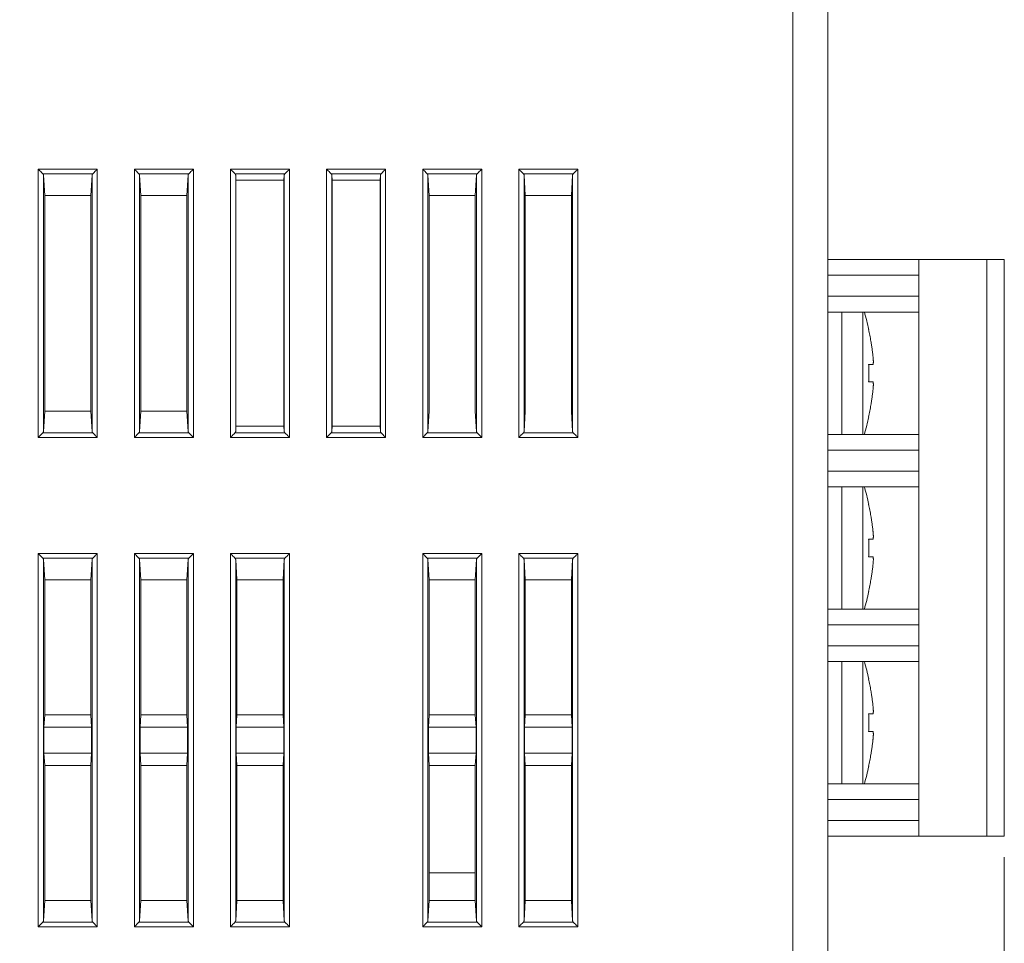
# Model space of a CAD drawing. Header units: millimetres. Extents: x 0 to 420, y 0 to 297.
# Tile 12 of 21: x 210 to 267, y 100 to 153. Entities that reach past the tile are written whole.
import ezdxf

# ---------------------------------------------------------------- set-up
doc = ezdxf.new("R2010")
doc.units = ezdxf.units.MM
doc.layers.get('Defpoints').update_dxf_attribs({"linetype": 'CONTINUOUS', "lineweight": 13})
doc.layers.add('Dimension', color=2, linetype='CONTINUOUS', lineweight=9)
doc.layers.add('Line', color=3, linetype='CONTINUOUS', lineweight=25)
doc.styles.get("Standard").update_dxf_attribs({"font": 'romans.shx'})
doc.dimstyles.new('yutana', dxfattribs={"dimtxt": 3.5, "dimasz": 3, "dimexe": 1, "dimexo": 0.6, "dimgap": 1.5, "dimtad": 1, "dimdec": 1, "dimzin": 0, "dimdsep": 46, "dimtxsty": 'Standard', "dimcen": 0, "dimadec": 0, "dimazin": 0, "dimtp": 0.01, "dimtm": 0.01, "dimtfac": 1, "dimtdec": 1, "dimtmove": 0, "dimatfit": 3, "dimfxl": 1, "dimtolj": 1, "dimtzin": 0, "dimlwd": 0, "dimlwe": 0, "dimarcsym": 0})

# ---------------------------------------------------------------- blocks, each defined once
blk = doc.blocks.new('*D8')
at = {"layer": 'Defpoints', "color": 0, "ltscale": 5}
for p in [(266.512, 106.354), (153.488, 100.854), (266.512, 68.194)]:
    blk.add_point(p, dxfattribs=at)
at = {"layer": 'Dimension', "color": 0, "lineweight": 0, "ltscale": 5}
for p, q in [((266.512, 105.154), (266.512, 66.194)), ((153.488, 99.654), (153.488, 66.194)), ((159.488, 68.194), (260.512, 68.194))]:
    blk.add_line(p, q, dxfattribs=at)
at = {"layer": 'Dimension', "color": 0, "ltscale": 5}
for points in [[(159.488, 69.194), (159.488, 67.194), (153.488, 68.194)], [(260.512, 69.194), (260.512, 67.194), (266.512, 68.194)]]:
    blk.add_solid(points, dxfattribs=at)
at = {"layer": 'Dimension', "color": 0, "ltscale": 5, "insert": (210, 73.694), "char_height": 5, "attachment_point": 5}
blk.add_mtext('\\A1;113.0', dxfattribs=at)

msp = doc.modelspace()

# ---------------------------------------------------------------- linework, layer by layer
at = {"layer": 'Line', "color": 7, "linetype": 'Continuous', "lineweight": 0}
for p, q in [((256.418, 92.591), (256.418, 206.105)), ((254.418, 93.976), (254.418, 204.726)), ((211.229, 144.527), (214.608, 144.527)), ((211.229, 129.181), (211.229, 144.527)), ((211.489, 144.268), (214.348, 144.268)), ((214.608, 144.527), (214.608, 129.181)), ((216.729, 129.181), (216.729, 144.527)), ((216.729, 144.527), (220.108, 144.527)), ((216.989, 144.268), (219.848, 144.268)), ((220.108, 144.527), (220.108, 129.181)), ((222.229, 129.181), (222.229, 144.527)), ((222.229, 144.527), (225.608, 144.527)), ((222.489, 144.268), (225.348, 144.268)), ((225.608, 144.527), (225.608, 129.181)), ((227.729, 129.181), (227.729, 144.527)), ((227.729, 144.527), (231.108, 144.527)), ((227.989, 144.268), (230.848, 144.268)), ((231.108, 144.527), (231.108, 129.181)), ((233.229, 129.181), (233.229, 144.527)), ((233.229, 144.527), (236.608, 144.527)), ((233.489, 144.268), (236.348, 144.268)), ((236.608, 144.527), (236.608, 129.181)), ((238.729, 129.181), (238.729, 144.527)), ((238.729, 144.527), (242.108, 144.527)), ((238.989, 144.268), (241.848, 144.268)), ((242.108, 144.527), (242.108, 129.181)), ((211.529, 144.187), (211.599, 143.026)), ((211.529, 129.521), (211.529, 144.187)), ((214.308, 144.187), (214.238, 143.026)), ((214.308, 144.187), (214.308, 129.521)), ((217.029, 144.187), (217.099, 143.026)), ((217.029, 129.521), (217.029, 144.187)), ((219.808, 144.187), (219.738, 143.026)), ((219.808, 144.187), (219.808, 129.521)), ((222.529, 144.187), (222.546, 143.892)), ((222.529, 129.521), (222.529, 144.187)), ((222.546, 143.892), (222.546, 129.816)), ((222.546, 143.892), (225.29, 143.892)), ((225.308, 144.187), (225.29, 143.892)), ((225.29, 129.816), (225.29, 143.892)), ((225.308, 144.187), (225.308, 129.521)), ((228.029, 144.187), (228.046, 143.892)), ((228.029, 129.521), (228.029, 144.187)), ((228.046, 143.892), (228.046, 129.816)), ((230.79, 143.892), (228.046, 143.892)), ((230.808, 144.187), (230.79, 143.892)), ((230.79, 129.816), (230.79, 143.892)), ((230.808, 144.187), (230.808, 129.521)), ((233.529, 144.187), (233.599, 143.026)), ((233.529, 129.521), (233.529, 144.187)), ((236.308, 144.187), (236.238, 143.026)), ((236.308, 144.187), (236.308, 129.521)), ((239.029, 144.187), (239.099, 143.026)), ((239.029, 129.521), (239.029, 144.187)), ((241.808, 144.187), (241.738, 143.026)), ((241.808, 144.187), (241.808, 129.521)), ((214.238, 143.026), (211.599, 143.026)), ((211.599, 143.026), (211.599, 130.682)), ((214.238, 130.682), (214.238, 143.026)), ((219.738, 143.026), (217.099, 143.026)), ((217.099, 143.026), (217.099, 130.682)), ((219.738, 130.682), (219.738, 143.026)), ((233.599, 143.026), (233.599, 130.682)), ((236.238, 143.026), (233.599, 143.026)), ((236.238, 130.682), (236.238, 143.026)), ((239.099, 143.026), (239.099, 130.682)), ((241.738, 143.026), (239.099, 143.026)), ((241.738, 130.682), (241.738, 143.026)), ((256.418, 139.354), (266.512, 139.354)), ((261.612, 139.354), (261.612, 106.354)), ((265.512, 139.354), (265.512, 106.354)), ((266.512, 139.354), (266.512, 106.354)), ((261.612, 138.454), (256.418, 138.454)), ((261.612, 137.254), (256.418, 137.254)), ((261.612, 136.354), (256.418, 136.354)), ((257.212, 136.354), (257.212, 135.705)), ((258.412, 129.354), (258.412, 136.354)), ((257.212, 130.003), (257.212, 135.705)), ((258.747, 135.354), (258.758, 135.354)), ((258.747, 133.354), (258.994, 133.354)), ((258.994, 132.354), (258.747, 132.354)), ((211.529, 129.521), (211.599, 130.682)), ((211.599, 130.682), (214.238, 130.682)), ((214.308, 129.521), (214.238, 130.682)), ((217.029, 129.521), (217.099, 130.682)), ((217.099, 130.682), (219.738, 130.682)), ((219.808, 129.521), (219.738, 130.682)), ((233.529, 129.521), (233.599, 130.682)), ((236.308, 129.521), (236.238, 130.682)), ((239.029, 129.521), (239.099, 130.682)), ((241.808, 129.521), (241.738, 130.682)), ((258.758, 130.354), (258.747, 130.354)), ((222.529, 129.521), (222.546, 129.816)), ((222.546, 129.816), (225.29, 129.816)), ((225.308, 129.521), (225.29, 129.816)), ((228.029, 129.521), (228.046, 129.816)), ((230.79, 129.816), (228.046, 129.816)), ((230.808, 129.521), (230.79, 129.816)), ((257.212, 130.003), (257.212, 129.354)), ((214.608, 129.181), (211.229, 129.181)), ((214.348, 129.441), (211.489, 129.441)), ((220.108, 129.181), (216.729, 129.181)), ((219.848, 129.441), (216.989, 129.441)), ((225.608, 129.181), (222.229, 129.181)), ((225.348, 129.441), (222.489, 129.441)), ((231.108, 129.181), (227.729, 129.181)), ((230.848, 129.441), (227.989, 129.441)), ((236.608, 129.181), (233.229, 129.181)), ((236.348, 129.441), (233.489, 129.441)), ((242.108, 129.181), (238.729, 129.181)), ((241.848, 129.441), (238.989, 129.441)), ((261.612, 129.354), (256.418, 129.354)), ((261.612, 128.454), (256.418, 128.454)), ((261.612, 127.254), (256.418, 127.254)), ((261.612, 126.354), (256.418, 126.354)), ((257.212, 126.354), (257.212, 125.705)), ((258.412, 119.354), (258.412, 126.354)), ((257.212, 120.003), (257.212, 125.705)), ((258.747, 125.354), (258.758, 125.354)), ((258.747, 123.354), (258.994, 123.354)), ((211.229, 122.527), (214.608, 122.527)), ((211.229, 101.181), (211.229, 122.527)), ((211.489, 122.268), (214.348, 122.268)), ((214.608, 122.527), (214.608, 101.181)), ((216.729, 122.527), (220.108, 122.527)), ((216.729, 101.181), (216.729, 122.527)), ((216.989, 122.268), (219.848, 122.268)), ((220.108, 122.527), (220.108, 101.181)), ((222.229, 122.527), (225.608, 122.527)), ((222.229, 101.181), (222.229, 122.527)), ((222.489, 122.268), (225.348, 122.268)), ((225.608, 122.527), (225.608, 101.181)), ((233.229, 122.527), (236.608, 122.527)), ((233.229, 101.181), (233.229, 122.527)), ((233.489, 122.268), (236.348, 122.268)), ((236.608, 122.527), (236.608, 101.181)), ((238.729, 101.181), (238.729, 122.527)), ((238.729, 122.527), (242.108, 122.527)), ((238.989, 122.268), (241.848, 122.268)), ((242.108, 122.527), (242.108, 101.181)), ((258.994, 122.354), (258.747, 122.354)), ((211.529, 122.187), (211.599, 121.026)), ((211.529, 101.521), (211.529, 122.187)), ((214.308, 122.187), (214.238, 121.026)), ((214.308, 122.187), (214.308, 101.521)), ((217.029, 122.187), (217.099, 121.026)), ((217.029, 101.521), (217.029, 122.187)), ((219.808, 122.187), (219.738, 121.026)), ((219.808, 122.187), (219.808, 101.521)), ((222.529, 122.187), (222.599, 121.026)), ((222.529, 101.521), (222.529, 122.187)), ((225.308, 122.187), (225.238, 121.026)), ((225.308, 122.187), (225.308, 101.521)), ((233.529, 122.187), (233.599, 121.026)), ((233.529, 101.521), (233.529, 122.187)), ((236.308, 122.187), (236.238, 121.026)), ((236.308, 122.187), (236.308, 101.521)), ((239.029, 101.521), (239.029, 122.187)), ((239.029, 122.187), (239.099, 121.026)), ((241.808, 122.187), (241.738, 121.026)), ((241.808, 122.187), (241.808, 101.521)), ((214.238, 121.026), (211.599, 121.026)), ((211.599, 113.297), (211.599, 121.026)), ((214.238, 113.297), (214.238, 121.026)), ((219.738, 121.026), (217.099, 121.026)), ((217.099, 113.297), (217.099, 121.026)), ((219.738, 113.297), (219.738, 121.026)), ((225.238, 121.026), (222.599, 121.026)), ((222.599, 113.297), (222.599, 121.026)), ((225.238, 113.297), (225.238, 121.026)), ((236.238, 121.026), (233.599, 121.026)), ((233.599, 113.297), (233.599, 121.026)), ((236.238, 113.297), (236.238, 121.026)), ((241.738, 121.026), (239.099, 121.026)), ((239.099, 113.297), (239.099, 121.026)), ((241.738, 113.297), (241.738, 121.026)), ((258.758, 120.354), (258.747, 120.354)), ((257.212, 120.003), (257.212, 119.354)), ((261.612, 119.354), (256.418, 119.354)), ((261.612, 118.454), (256.418, 118.454)), ((261.612, 117.254), (256.418, 117.254)), ((261.612, 116.354), (256.418, 116.354)), ((257.212, 116.354), (257.212, 115.705)), ((258.412, 109.354), (258.412, 116.354)), ((257.212, 110.003), (257.212, 115.705)), ((258.747, 115.354), (258.758, 115.354)), ((211.557, 112.604), (211.599, 113.297)), ((211.599, 113.297), (214.238, 113.297)), ((214.28, 112.604), (214.238, 113.297)), ((217.057, 112.604), (217.099, 113.297)), ((217.099, 113.297), (219.738, 113.297)), ((219.78, 112.604), (219.738, 113.297)), ((222.557, 112.604), (222.599, 113.297)), ((222.599, 113.297), (225.238, 113.297)), ((225.28, 112.604), (225.238, 113.297)), ((233.557, 112.604), (233.599, 113.297)), ((233.599, 113.297), (236.238, 113.297)), ((236.28, 112.604), (236.238, 113.297)), ((239.057, 112.604), (239.099, 113.297)), ((239.099, 113.297), (241.738, 113.297)), ((241.78, 112.604), (241.738, 113.297)), ((258.747, 113.354), (258.994, 113.354)), ((214.28, 112.604), (211.557, 112.604)), ((211.557, 111.104), (211.557, 112.604)), ((214.28, 111.104), (214.28, 112.604)), ((219.78, 112.604), (217.057, 112.604)), ((217.057, 111.104), (217.057, 112.604)), ((219.78, 111.104), (219.78, 112.604)), ((225.28, 112.604), (222.557, 112.604)), ((222.557, 111.104), (222.557, 112.604)), ((225.28, 111.104), (225.28, 112.604)), ((236.28, 112.604), (233.557, 112.604)), ((233.557, 111.104), (233.557, 112.604)), ((236.28, 111.104), (236.28, 112.604)), ((241.78, 112.604), (239.057, 112.604)), ((239.057, 111.104), (239.057, 112.604)), ((241.78, 111.104), (241.78, 112.604)), ((258.994, 112.354), (258.747, 112.354)), ((214.28, 111.104), (211.557, 111.104)), ((211.557, 111.104), (211.599, 110.411)), ((214.28, 111.104), (214.238, 110.411)), ((219.78, 111.104), (217.057, 111.104)), ((217.057, 111.104), (217.099, 110.411)), ((219.78, 111.104), (219.738, 110.411)), ((225.28, 111.104), (222.557, 111.104)), ((222.557, 111.104), (222.599, 110.411)), ((225.28, 111.104), (225.238, 110.411)), ((236.28, 111.104), (233.557, 111.104)), ((233.557, 111.104), (233.599, 110.411)), ((236.28, 111.104), (236.238, 110.411)), ((241.78, 111.104), (239.057, 111.104)), ((239.057, 111.104), (239.099, 110.411)), ((241.78, 111.104), (241.738, 110.411)), ((214.238, 110.411), (211.599, 110.411)), ((211.599, 102.682), (211.599, 110.411)), ((214.238, 102.682), (214.238, 110.411)), ((219.738, 110.411), (217.099, 110.411)), ((217.099, 102.682), (217.099, 110.411)), ((219.738, 102.682), (219.738, 110.411)), ((225.238, 110.411), (222.599, 110.411)), ((222.599, 102.682), (222.599, 110.411)), ((225.238, 102.682), (225.238, 110.411)), ((236.238, 110.411), (233.599, 110.411)), ((233.599, 102.682), (233.599, 110.411)), ((236.238, 102.682), (236.238, 110.411)), ((241.738, 110.411), (239.099, 110.411)), ((239.099, 102.682), (239.099, 110.411)), ((241.738, 102.682), (241.738, 110.411)), ((257.212, 110.003), (257.212, 109.354)), ((258.758, 110.354), (258.747, 110.354)), ((261.612, 109.354), (256.418, 109.354)), ((261.612, 108.454), (256.418, 108.454)), ((261.612, 107.254), (256.418, 107.254)), ((266.512, 106.354), (256.418, 106.354)), ((233.599, 104.254), (236.238, 104.254)), ((211.529, 101.521), (211.599, 102.682)), ((211.599, 102.682), (214.238, 102.682)), ((214.308, 101.521), (214.238, 102.682)), ((217.029, 101.521), (217.099, 102.682)), ((217.099, 102.682), (219.738, 102.682)), ((219.808, 101.521), (219.738, 102.682)), ((222.529, 101.521), (222.599, 102.682)), ((222.599, 102.682), (225.238, 102.682)), ((225.308, 101.521), (225.238, 102.682)), ((233.529, 101.521), (233.599, 102.682)), ((233.599, 102.682), (236.238, 102.682)), ((236.308, 101.521), (236.238, 102.682)), ((239.029, 101.521), (239.099, 102.682)), ((239.099, 102.682), (241.738, 102.682)), ((241.808, 101.521), (241.738, 102.682)), ((214.348, 101.441), (211.489, 101.441)), ((219.848, 101.441), (216.989, 101.441)), ((225.348, 101.441), (222.489, 101.441)), ((236.348, 101.441), (233.489, 101.441)), ((241.848, 101.441), (238.989, 101.441)), ((214.608, 101.181), (211.229, 101.181)), ((220.108, 101.181), (216.729, 101.181)), ((225.608, 101.181), (222.229, 101.181)), ((236.608, 101.181), (233.229, 101.181)), ((242.108, 101.181), (238.729, 101.181))]:
    msp.add_line(p, q, dxfattribs=at)
for centre, start, end in [((244.106, 132.144), 12.3591, 16.3099), ((244.106, 133.565), 343.6901, 347.6409), ((244.106, 122.144), 12.3591, 16.3099), ((244.106, 123.565), 343.6901, 347.6409), ((244.106, 112.144), 12.3591, 16.3099), ((244.106, 113.565), 343.6901, 347.6409)]:
    msp.add_arc(centre, 15, start, end, dxfattribs=at)
for points, knots in [([(211.489, 144.268), (211.464, 144.292), (211.409, 144.347), (211.322, 144.434), (211.261, 144.496), (211.229, 144.527)], [0, 0, 0, 0, 0.1055032, 0.2325408, 0.3674235, 0.3674235, 0.3674235, 0.3674235]), ([(211.489, 144.268), (211.496, 144.26), (211.51, 144.244), (211.524, 144.216), (211.528, 144.197), (211.529, 144.187)], [0, 0, 0, 0, 0.03248284, 0.06283282, 0.09175065, 0.09175065, 0.09175065, 0.09175065]), ([(214.308, 144.187), (214.309, 144.197), (214.313, 144.216), (214.327, 144.244), (214.341, 144.26), (214.348, 144.268)], [0, 0, 0, 0, 0.02891783, 0.05926781, 0.09175065, 0.09175065, 0.09175065, 0.09175065]), ([(214.348, 144.268), (214.373, 144.292), (214.428, 144.347), (214.515, 144.434), (214.576, 144.496), (214.608, 144.527)], [0, 0, 0, 0, 0.1055032, 0.2325408, 0.3674235, 0.3674235, 0.3674235, 0.3674235]), ([(216.989, 144.268), (216.964, 144.292), (216.909, 144.347), (216.822, 144.434), (216.761, 144.496), (216.729, 144.527)], [0, 0, 0, 0, 0.1055032, 0.2325408, 0.3674235, 0.3674235, 0.3674235, 0.3674235]), ([(216.989, 144.268), (216.996, 144.26), (217.01, 144.244), (217.024, 144.216), (217.028, 144.197), (217.029, 144.187)], [0, 0, 0, 0, 0.03248284, 0.06283282, 0.09175065, 0.09175065, 0.09175065, 0.09175065]), ([(219.808, 144.187), (219.809, 144.197), (219.813, 144.216), (219.827, 144.244), (219.841, 144.26), (219.848, 144.268)], [0, 0, 0, 0, 0.02891783, 0.05926781, 0.09175065, 0.09175065, 0.09175065, 0.09175065]), ([(219.848, 144.268), (219.873, 144.292), (219.928, 144.347), (220.015, 144.434), (220.076, 144.496), (220.108, 144.527)], [0, 0, 0, 0, 0.1055032, 0.2325408, 0.3674235, 0.3674235, 0.3674235, 0.3674235]), ([(222.489, 144.268), (222.464, 144.292), (222.409, 144.347), (222.322, 144.434), (222.261, 144.496), (222.229, 144.527)], [0, 0, 0, 0, 0.1055032, 0.2325408, 0.3674235, 0.3674235, 0.3674235, 0.3674235]), ([(222.489, 144.268), (222.496, 144.26), (222.51, 144.244), (222.524, 144.216), (222.528, 144.197), (222.529, 144.187)], [0, 0, 0, 0, 0.03248284, 0.06283282, 0.09175065, 0.09175065, 0.09175065, 0.09175065]), ([(225.308, 144.187), (225.309, 144.197), (225.313, 144.216), (225.327, 144.244), (225.341, 144.26), (225.348, 144.268)], [0, 0, 0, 0, 0.02891783, 0.05926781, 0.09175065, 0.09175065, 0.09175065, 0.09175065]), ([(225.348, 144.268), (225.373, 144.292), (225.428, 144.347), (225.515, 144.434), (225.576, 144.496), (225.608, 144.527)], [0, 0, 0, 0, 0.1055032, 0.2325408, 0.3674235, 0.3674235, 0.3674235, 0.3674235]), ([(227.989, 144.268), (227.964, 144.292), (227.909, 144.347), (227.822, 144.434), (227.761, 144.496), (227.729, 144.527)], [0, 0, 0, 0, 0.1055032, 0.2325408, 0.3674235, 0.3674235, 0.3674235, 0.3674235]), ([(227.989, 144.268), (227.996, 144.26), (228.01, 144.244), (228.024, 144.216), (228.028, 144.197), (228.029, 144.187)], [0, 0, 0, 0, 0.03248284, 0.06283282, 0.09175065, 0.09175065, 0.09175065, 0.09175065]), ([(230.808, 144.187), (230.809, 144.197), (230.813, 144.216), (230.827, 144.244), (230.841, 144.26), (230.848, 144.268)], [0, 0, 0, 0, 0.02891783, 0.05926781, 0.09175065, 0.09175065, 0.09175065, 0.09175065]), ([(230.848, 144.268), (230.873, 144.292), (230.928, 144.347), (231.015, 144.434), (231.076, 144.496), (231.108, 144.527)], [0, 0, 0, 0, 0.1055032, 0.2325408, 0.3674235, 0.3674235, 0.3674235, 0.3674235]), ([(233.489, 144.268), (233.464, 144.292), (233.409, 144.347), (233.322, 144.434), (233.261, 144.496), (233.229, 144.527)], [0, 0, 0, 0, 0.1055032, 0.2325408, 0.3674235, 0.3674235, 0.3674235, 0.3674235]), ([(233.489, 144.268), (233.496, 144.26), (233.51, 144.244), (233.524, 144.216), (233.528, 144.197), (233.529, 144.187)], [0, 0, 0, 0, 0.03248284, 0.06283282, 0.09175065, 0.09175065, 0.09175065, 0.09175065]), ([(236.308, 144.187), (236.309, 144.197), (236.313, 144.216), (236.327, 144.244), (236.341, 144.26), (236.348, 144.268)], [0, 0, 0, 0, 0.02891783, 0.05926781, 0.09175065, 0.09175065, 0.09175065, 0.09175065]), ([(236.348, 144.268), (236.373, 144.292), (236.428, 144.347), (236.515, 144.434), (236.576, 144.496), (236.608, 144.527)], [0, 0, 0, 0, 0.1055032, 0.2325408, 0.3674235, 0.3674235, 0.3674235, 0.3674235]), ([(238.989, 144.268), (238.964, 144.292), (238.909, 144.347), (238.822, 144.434), (238.761, 144.496), (238.729, 144.527)], [0, 0, 0, 0, 0.1055032, 0.2325408, 0.3674235, 0.3674235, 0.3674235, 0.3674235]), ([(238.989, 144.268), (238.996, 144.26), (239.01, 144.244), (239.024, 144.216), (239.028, 144.197), (239.029, 144.187)], [0, 0, 0, 0, 0.03248284, 0.06283282, 0.09175065, 0.09175065, 0.09175065, 0.09175065]), ([(241.808, 144.187), (241.809, 144.197), (241.813, 144.216), (241.827, 144.244), (241.841, 144.26), (241.848, 144.268)], [0, 0, 0, 0, 0.02891783, 0.05926781, 0.09175065, 0.09175065, 0.09175065, 0.09175065]), ([(241.848, 144.268), (241.873, 144.292), (241.928, 144.347), (242.015, 144.434), (242.076, 144.496), (242.108, 144.527)], [0, 0, 0, 0, 0.1055032, 0.2325408, 0.3674235, 0.3674235, 0.3674235, 0.3674235]), ([(258.981, 133.969), (258.976, 134.008), (258.967, 134.086), (258.951, 134.202), (258.935, 134.317), (258.918, 134.434), (258.898, 134.559), (258.875, 134.698), (258.848, 134.854), (258.817, 135.02), (258.794, 135.134), (258.782, 135.191)], [0, 0, 0, 0, 0.118094, 0.23504, 0.350606, 0.466814, 0.590746, 0.72978, 0.88973, 1.06385, 1.238324, 1.238324, 1.238324, 1.238324]), ([(258.999, 133.357), (259.002, 133.359), (259.005, 133.367), (259.009, 133.38), (259.012, 133.399), (259.015, 133.422), (259.017, 133.451), (259.018, 133.483), (259.018, 133.519), (259.017, 133.559), (259.015, 133.605), (259.012, 133.659), (259.007, 133.721), (259.003, 133.765), (259.001, 133.789), (259.001, 133.789)], [0, 0, 0, 0, 0.0095067, 0.0236694, 0.0426056, 0.0663256, 0.0948447, 0.1278391, 0.1636875, 0.2026126, 0.2474356, 0.3017905, 0.3654754, 0.4338955, 0.4350256, 0.4350256, 0.4350256, 0.4350256]), ([(258.752, 132.479), (258.753, 132.521), (258.756, 132.604), (258.758, 132.729), (258.758, 132.854), (258.758, 132.979), (258.756, 133.104), (258.753, 133.188), (258.752, 133.229)], [0, 0, 0, 0, 0.1250265, 0.2500635, 0.3750991, 0.5001342, 0.6251726, 0.7502244, 0.7502244, 0.7502244, 0.7502244]), ([(258.994, 131.854), (258.996, 131.876), (258.999, 131.897), (259.001, 131.919), (259.001, 131.92)], [0, 0, 0, 0, 0.06459728, 0.06565193, 0.06565193, 0.06565193, 0.06565193]), ([(259.001, 131.92), (259.003, 131.941), (259.007, 131.984), (259.011, 132.045), (259.015, 132.099), (259.017, 132.145), (259.018, 132.186), (259.018, 132.222), (259.017, 132.255), (259.015, 132.284), (259.013, 132.309), (259.009, 132.328), (259.005, 132.342), (259.002, 132.349), (258.999, 132.351)], [0, 0, 0, 0, 0.0654823, 0.1282411, 0.1826168, 0.2280797, 0.2676852, 0.304059, 0.3377692, 0.367142, 0.3915286, 0.4108846, 0.4252969, 0.4350226, 0.4350226, 0.4350226, 0.4350226]), ([(258.782, 130.517), (258.782, 130.518), (258.794, 130.577), (258.818, 130.694), (258.849, 130.862), (258.877, 131.018), (258.9, 131.157), (258.919, 131.281), (258.936, 131.397), (258.952, 131.511), (258.967, 131.625), (258.976, 131.701), (258.981, 131.739)], [0, 0, 0, 0, 0.001695, 0.180735, 0.356715, 0.517176, 0.655614, 0.778446, 0.893429, 1.007777, 1.123311, 1.238324, 1.238324, 1.238324, 1.238324]), ([(211.489, 129.441), (211.464, 129.416), (211.409, 129.361), (211.322, 129.275), (211.261, 129.213), (211.229, 129.181)], [0, 0, 0, 0, 0.1055032, 0.2325408, 0.3674235, 0.3674235, 0.3674235, 0.3674235]), ([(211.529, 129.521), (211.528, 129.512), (211.524, 129.492), (211.51, 129.465), (211.496, 129.448), (211.489, 129.441)], [0, 0, 0, 0, 0.02891783, 0.05926781, 0.09175065, 0.09175065, 0.09175065, 0.09175065]), ([(214.348, 129.441), (214.341, 129.448), (214.327, 129.465), (214.313, 129.492), (214.309, 129.512), (214.308, 129.521)], [0, 0, 0, 0, 0.03248284, 0.06283282, 0.09175065, 0.09175065, 0.09175065, 0.09175065]), ([(214.348, 129.441), (214.373, 129.416), (214.428, 129.361), (214.515, 129.275), (214.576, 129.213), (214.608, 129.181)], [0, 0, 0, 0, 0.1055032, 0.2325408, 0.3674235, 0.3674235, 0.3674235, 0.3674235]), ([(216.989, 129.441), (216.964, 129.416), (216.909, 129.361), (216.822, 129.275), (216.761, 129.213), (216.729, 129.181)], [0, 0, 0, 0, 0.1055032, 0.2325408, 0.3674235, 0.3674235, 0.3674235, 0.3674235]), ([(217.029, 129.521), (217.028, 129.512), (217.024, 129.492), (217.01, 129.465), (216.996, 129.448), (216.989, 129.441)], [0, 0, 0, 0, 0.02891783, 0.05926781, 0.09175065, 0.09175065, 0.09175065, 0.09175065]), ([(219.848, 129.441), (219.841, 129.448), (219.827, 129.465), (219.813, 129.492), (219.809, 129.512), (219.808, 129.521)], [0, 0, 0, 0, 0.03248284, 0.06283282, 0.09175065, 0.09175065, 0.09175065, 0.09175065]), ([(219.848, 129.441), (219.873, 129.416), (219.928, 129.361), (220.015, 129.275), (220.076, 129.213), (220.108, 129.181)], [0, 0, 0, 0, 0.1055032, 0.2325408, 0.3674235, 0.3674235, 0.3674235, 0.3674235]), ([(222.489, 129.441), (222.464, 129.416), (222.409, 129.361), (222.322, 129.275), (222.261, 129.213), (222.229, 129.181)], [0, 0, 0, 0, 0.1055032, 0.2325408, 0.3674235, 0.3674235, 0.3674235, 0.3674235]), ([(222.529, 129.521), (222.528, 129.512), (222.524, 129.492), (222.51, 129.465), (222.496, 129.448), (222.489, 129.441)], [0, 0, 0, 0, 0.02891783, 0.05926781, 0.09175065, 0.09175065, 0.09175065, 0.09175065]), ([(225.348, 129.441), (225.341, 129.448), (225.327, 129.465), (225.313, 129.492), (225.309, 129.512), (225.308, 129.521)], [0, 0, 0, 0, 0.03248284, 0.06283282, 0.09175065, 0.09175065, 0.09175065, 0.09175065]), ([(225.348, 129.441), (225.373, 129.416), (225.428, 129.361), (225.515, 129.275), (225.576, 129.213), (225.608, 129.181)], [0, 0, 0, 0, 0.1055032, 0.2325408, 0.3674235, 0.3674235, 0.3674235, 0.3674235]), ([(227.989, 129.441), (227.964, 129.416), (227.909, 129.361), (227.822, 129.275), (227.761, 129.213), (227.729, 129.181)], [0, 0, 0, 0, 0.1055032, 0.2325408, 0.3674235, 0.3674235, 0.3674235, 0.3674235]), ([(228.029, 129.521), (228.028, 129.512), (228.024, 129.492), (228.01, 129.465), (227.996, 129.448), (227.989, 129.441)], [0, 0, 0, 0, 0.02891783, 0.05926781, 0.09175065, 0.09175065, 0.09175065, 0.09175065]), ([(230.848, 129.441), (230.841, 129.448), (230.827, 129.465), (230.813, 129.492), (230.809, 129.512), (230.808, 129.521)], [0, 0, 0, 0, 0.03248284, 0.06283282, 0.09175065, 0.09175065, 0.09175065, 0.09175065]), ([(230.848, 129.441), (230.873, 129.416), (230.928, 129.361), (231.015, 129.275), (231.076, 129.213), (231.108, 129.181)], [0, 0, 0, 0, 0.1055032, 0.2325408, 0.3674235, 0.3674235, 0.3674235, 0.3674235]), ([(233.489, 129.441), (233.464, 129.416), (233.409, 129.361), (233.322, 129.275), (233.261, 129.213), (233.229, 129.181)], [0, 0, 0, 0, 0.1055032, 0.2325408, 0.3674235, 0.3674235, 0.3674235, 0.3674235]), ([(233.529, 129.521), (233.528, 129.512), (233.524, 129.492), (233.51, 129.465), (233.496, 129.448), (233.489, 129.441)], [0, 0, 0, 0, 0.02891783, 0.05926781, 0.09175065, 0.09175065, 0.09175065, 0.09175065]), ([(236.348, 129.441), (236.341, 129.448), (236.327, 129.465), (236.313, 129.492), (236.309, 129.512), (236.308, 129.521)], [0, 0, 0, 0, 0.03248284, 0.06283282, 0.09175065, 0.09175065, 0.09175065, 0.09175065]), ([(236.348, 129.441), (236.373, 129.416), (236.428, 129.361), (236.515, 129.275), (236.576, 129.213), (236.608, 129.181)], [0, 0, 0, 0, 0.1055032, 0.2325408, 0.3674235, 0.3674235, 0.3674235, 0.3674235]), ([(238.989, 129.441), (238.964, 129.416), (238.909, 129.361), (238.822, 129.275), (238.761, 129.213), (238.729, 129.181)], [0, 0, 0, 0, 0.1055032, 0.2325408, 0.3674235, 0.3674235, 0.3674235, 0.3674235]), ([(239.029, 129.521), (239.028, 129.512), (239.024, 129.492), (239.01, 129.465), (238.996, 129.448), (238.989, 129.441)], [0, 0, 0, 0, 0.02891783, 0.05926781, 0.09175065, 0.09175065, 0.09175065, 0.09175065]), ([(241.848, 129.441), (241.841, 129.448), (241.827, 129.465), (241.813, 129.492), (241.809, 129.512), (241.808, 129.521)], [0, 0, 0, 0, 0.03248284, 0.06283282, 0.09175065, 0.09175065, 0.09175065, 0.09175065]), ([(241.848, 129.441), (241.873, 129.416), (241.928, 129.361), (242.015, 129.275), (242.076, 129.213), (242.108, 129.181)], [0, 0, 0, 0, 0.1055032, 0.2325408, 0.3674235, 0.3674235, 0.3674235, 0.3674235]), ([(258.981, 123.969), (258.976, 124.008), (258.967, 124.086), (258.951, 124.202), (258.935, 124.317), (258.918, 124.434), (258.898, 124.559), (258.875, 124.698), (258.848, 124.854), (258.817, 125.02), (258.794, 125.134), (258.782, 125.191)], [0, 0, 0, 0, 0.118094, 0.23504, 0.350606, 0.466814, 0.590746, 0.72978, 0.88973, 1.06385, 1.238324, 1.238324, 1.238324, 1.238324]), ([(258.999, 123.357), (259.002, 123.359), (259.005, 123.367), (259.009, 123.38), (259.012, 123.399), (259.015, 123.422), (259.017, 123.451), (259.018, 123.483), (259.018, 123.519), (259.017, 123.559), (259.015, 123.605), (259.012, 123.659), (259.007, 123.721), (259.003, 123.765), (259.001, 123.789), (259.001, 123.789)], [0, 0, 0, 0, 0.0095067, 0.0236694, 0.0426056, 0.0663256, 0.0948447, 0.1278391, 0.1636875, 0.2026126, 0.2474356, 0.3017905, 0.3654754, 0.4338955, 0.4350256, 0.4350256, 0.4350256, 0.4350256]), ([(258.752, 122.479), (258.753, 122.521), (258.756, 122.604), (258.758, 122.729), (258.758, 122.854), (258.758, 122.979), (258.756, 123.104), (258.753, 123.188), (258.752, 123.229)], [0, 0, 0, 0, 0.1250265, 0.2500635, 0.3750991, 0.5001342, 0.6251726, 0.7502244, 0.7502244, 0.7502244, 0.7502244]), ([(211.489, 122.268), (211.464, 122.292), (211.409, 122.347), (211.322, 122.434), (211.261, 122.496), (211.229, 122.527)], [0, 0, 0, 0, 0.1055032, 0.2325408, 0.3674235, 0.3674235, 0.3674235, 0.3674235]), ([(211.489, 122.268), (211.496, 122.26), (211.51, 122.244), (211.524, 122.216), (211.528, 122.197), (211.529, 122.187)], [0, 0, 0, 0, 0.03248284, 0.06283282, 0.09175065, 0.09175065, 0.09175065, 0.09175065]), ([(214.308, 122.187), (214.309, 122.197), (214.313, 122.216), (214.327, 122.244), (214.341, 122.26), (214.348, 122.268)], [0, 0, 0, 0, 0.02891783, 0.05926781, 0.09175065, 0.09175065, 0.09175065, 0.09175065]), ([(214.348, 122.268), (214.373, 122.292), (214.428, 122.347), (214.515, 122.434), (214.576, 122.496), (214.608, 122.527)], [0, 0, 0, 0, 0.1055032, 0.2325408, 0.3674235, 0.3674235, 0.3674235, 0.3674235]), ([(216.989, 122.268), (216.964, 122.292), (216.909, 122.347), (216.822, 122.434), (216.761, 122.496), (216.729, 122.527)], [0, 0, 0, 0, 0.1055032, 0.2325408, 0.3674235, 0.3674235, 0.3674235, 0.3674235]), ([(216.989, 122.268), (216.996, 122.26), (217.01, 122.244), (217.024, 122.216), (217.028, 122.197), (217.029, 122.187)], [0, 0, 0, 0, 0.03248284, 0.06283282, 0.09175065, 0.09175065, 0.09175065, 0.09175065]), ([(219.808, 122.187), (219.809, 122.197), (219.813, 122.216), (219.827, 122.244), (219.841, 122.26), (219.848, 122.268)], [0, 0, 0, 0, 0.02891783, 0.05926781, 0.09175065, 0.09175065, 0.09175065, 0.09175065]), ([(219.848, 122.268), (219.873, 122.292), (219.928, 122.347), (220.015, 122.434), (220.076, 122.496), (220.108, 122.527)], [0, 0, 0, 0, 0.1055032, 0.2325408, 0.3674235, 0.3674235, 0.3674235, 0.3674235]), ([(222.489, 122.268), (222.464, 122.292), (222.409, 122.347), (222.322, 122.434), (222.261, 122.496), (222.229, 122.527)], [0, 0, 0, 0, 0.1055032, 0.2325408, 0.3674235, 0.3674235, 0.3674235, 0.3674235]), ([(222.489, 122.268), (222.496, 122.26), (222.51, 122.244), (222.524, 122.216), (222.528, 122.197), (222.529, 122.187)], [0, 0, 0, 0, 0.03248284, 0.06283282, 0.09175065, 0.09175065, 0.09175065, 0.09175065]), ([(225.308, 122.187), (225.309, 122.197), (225.313, 122.216), (225.327, 122.244), (225.341, 122.26), (225.348, 122.268)], [0, 0, 0, 0, 0.02891783, 0.05926781, 0.09175065, 0.09175065, 0.09175065, 0.09175065]), ([(225.348, 122.268), (225.373, 122.292), (225.428, 122.347), (225.515, 122.434), (225.576, 122.496), (225.608, 122.527)], [0, 0, 0, 0, 0.1055032, 0.2325408, 0.3674235, 0.3674235, 0.3674235, 0.3674235]), ([(233.489, 122.268), (233.464, 122.292), (233.409, 122.347), (233.322, 122.434), (233.261, 122.496), (233.229, 122.527)], [0, 0, 0, 0, 0.1055032, 0.2325408, 0.3674235, 0.3674235, 0.3674235, 0.3674235]), ([(233.489, 122.268), (233.496, 122.26), (233.51, 122.244), (233.524, 122.216), (233.528, 122.197), (233.529, 122.187)], [0, 0, 0, 0, 0.03248284, 0.06283282, 0.09175065, 0.09175065, 0.09175065, 0.09175065]), ([(236.308, 122.187), (236.309, 122.197), (236.313, 122.216), (236.327, 122.244), (236.341, 122.26), (236.348, 122.268)], [0, 0, 0, 0, 0.02891783, 0.05926781, 0.09175065, 0.09175065, 0.09175065, 0.09175065]), ([(236.348, 122.268), (236.373, 122.292), (236.428, 122.347), (236.515, 122.434), (236.576, 122.496), (236.608, 122.527)], [0, 0, 0, 0, 0.1055032, 0.2325408, 0.3674235, 0.3674235, 0.3674235, 0.3674235]), ([(238.989, 122.268), (238.964, 122.292), (238.909, 122.347), (238.822, 122.434), (238.761, 122.496), (238.729, 122.527)], [0, 0, 0, 0, 0.1055032, 0.2325408, 0.3674235, 0.3674235, 0.3674235, 0.3674235]), ([(238.989, 122.268), (238.996, 122.26), (239.01, 122.244), (239.024, 122.216), (239.028, 122.197), (239.029, 122.187)], [0, 0, 0, 0, 0.03248284, 0.06283282, 0.09175065, 0.09175065, 0.09175065, 0.09175065]), ([(241.808, 122.187), (241.809, 122.197), (241.813, 122.216), (241.827, 122.244), (241.841, 122.26), (241.848, 122.268)], [0, 0, 0, 0, 0.02891783, 0.05926781, 0.09175065, 0.09175065, 0.09175065, 0.09175065]), ([(241.848, 122.268), (241.873, 122.292), (241.928, 122.347), (242.015, 122.434), (242.076, 122.496), (242.108, 122.527)], [0, 0, 0, 0, 0.1055032, 0.2325408, 0.3674235, 0.3674235, 0.3674235, 0.3674235]), ([(259.001, 121.92), (259.003, 121.941), (259.007, 121.984), (259.011, 122.045), (259.015, 122.099), (259.017, 122.145), (259.018, 122.186), (259.018, 122.222), (259.017, 122.255), (259.015, 122.284), (259.013, 122.309), (259.009, 122.328), (259.005, 122.342), (259.002, 122.349), (258.999, 122.351)], [0, 0, 0, 0, 0.0654823, 0.1282411, 0.1826168, 0.2280797, 0.2676852, 0.304059, 0.3377692, 0.367142, 0.3915286, 0.4108846, 0.4252969, 0.4350226, 0.4350226, 0.4350226, 0.4350226]), ([(258.782, 120.517), (258.782, 120.518), (258.794, 120.577), (258.818, 120.694), (258.849, 120.862), (258.877, 121.018), (258.9, 121.157), (258.919, 121.281), (258.936, 121.397), (258.952, 121.511), (258.967, 121.625), (258.976, 121.701), (258.981, 121.739)], [0, 0, 0, 0, 0.001695, 0.180735, 0.356715, 0.517176, 0.655614, 0.778446, 0.893429, 1.007777, 1.123311, 1.238324, 1.238324, 1.238324, 1.238324]), ([(258.994, 121.854), (258.996, 121.876), (258.999, 121.897), (259.001, 121.919), (259.001, 121.92)], [0, 0, 0, 0, 0.06459728, 0.06565193, 0.06565193, 0.06565193, 0.06565193]), ([(258.981, 113.969), (258.976, 114.008), (258.967, 114.086), (258.951, 114.202), (258.935, 114.317), (258.918, 114.434), (258.898, 114.559), (258.875, 114.698), (258.848, 114.854), (258.817, 115.02), (258.794, 115.134), (258.782, 115.191)], [0, 0, 0, 0, 0.118094, 0.23504, 0.350606, 0.466814, 0.590746, 0.72978, 0.88973, 1.06385, 1.238324, 1.238324, 1.238324, 1.238324]), ([(258.999, 113.357), (259.002, 113.359), (259.005, 113.367), (259.009, 113.38), (259.012, 113.399), (259.015, 113.422), (259.017, 113.451), (259.018, 113.483), (259.018, 113.519), (259.017, 113.559), (259.015, 113.605), (259.012, 113.659), (259.007, 113.721), (259.003, 113.765), (259.001, 113.789), (259.001, 113.789)], [0, 0, 0, 0, 0.0095067, 0.0236694, 0.0426056, 0.0663256, 0.0948447, 0.1278391, 0.1636875, 0.2026126, 0.2474356, 0.3017905, 0.3654754, 0.4338955, 0.4350256, 0.4350256, 0.4350256, 0.4350256]), ([(258.752, 112.479), (258.753, 112.521), (258.756, 112.604), (258.758, 112.729), (258.758, 112.854), (258.758, 112.979), (258.756, 113.104), (258.753, 113.188), (258.752, 113.229)], [0, 0, 0, 0, 0.1250265, 0.2500635, 0.3750991, 0.5001342, 0.6251726, 0.7502244, 0.7502244, 0.7502244, 0.7502244]), ([(259.001, 111.92), (259.003, 111.941), (259.007, 111.984), (259.011, 112.045), (259.015, 112.099), (259.017, 112.145), (259.018, 112.186), (259.018, 112.222), (259.017, 112.255), (259.015, 112.284), (259.013, 112.309), (259.009, 112.328), (259.005, 112.342), (259.002, 112.349), (258.999, 112.351)], [0, 0, 0, 0, 0.0654823, 0.1282411, 0.1826168, 0.2280797, 0.2676852, 0.304059, 0.3377692, 0.367142, 0.3915286, 0.4108846, 0.4252969, 0.4350226, 0.4350226, 0.4350226, 0.4350226]), ([(258.782, 110.517), (258.782, 110.518), (258.794, 110.577), (258.818, 110.694), (258.849, 110.862), (258.877, 111.018), (258.9, 111.157), (258.919, 111.281), (258.936, 111.397), (258.952, 111.511), (258.967, 111.625), (258.976, 111.701), (258.981, 111.739)], [0, 0, 0, 0, 0.001695, 0.180735, 0.356715, 0.517176, 0.655614, 0.778446, 0.893429, 1.007777, 1.123311, 1.238324, 1.238324, 1.238324, 1.238324]), ([(258.994, 111.854), (258.996, 111.876), (258.999, 111.897), (259.001, 111.919), (259.001, 111.92)], [0, 0, 0, 0, 0.06459728, 0.06565193, 0.06565193, 0.06565193, 0.06565193]), ([(211.489, 101.441), (211.464, 101.416), (211.409, 101.361), (211.322, 101.275), (211.261, 101.213), (211.229, 101.181)], [0, 0, 0, 0, 0.1055032, 0.2325408, 0.3674235, 0.3674235, 0.3674235, 0.3674235]), ([(211.529, 101.521), (211.528, 101.512), (211.524, 101.492), (211.51, 101.465), (211.496, 101.448), (211.489, 101.441)], [0, 0, 0, 0, 0.02891783, 0.05926781, 0.09175065, 0.09175065, 0.09175065, 0.09175065]), ([(214.348, 101.441), (214.341, 101.448), (214.327, 101.465), (214.313, 101.492), (214.309, 101.512), (214.308, 101.521)], [0, 0, 0, 0, 0.03248284, 0.06283282, 0.09175065, 0.09175065, 0.09175065, 0.09175065]), ([(214.348, 101.441), (214.373, 101.416), (214.428, 101.361), (214.515, 101.275), (214.576, 101.213), (214.608, 101.181)], [0, 0, 0, 0, 0.1055032, 0.2325408, 0.3674235, 0.3674235, 0.3674235, 0.3674235]), ([(216.989, 101.441), (216.964, 101.416), (216.909, 101.361), (216.822, 101.275), (216.761, 101.213), (216.729, 101.181)], [0, 0, 0, 0, 0.1055032, 0.2325408, 0.3674235, 0.3674235, 0.3674235, 0.3674235]), ([(217.029, 101.521), (217.028, 101.512), (217.024, 101.492), (217.01, 101.465), (216.996, 101.448), (216.989, 101.441)], [0, 0, 0, 0, 0.02891783, 0.05926781, 0.09175065, 0.09175065, 0.09175065, 0.09175065]), ([(219.848, 101.441), (219.841, 101.448), (219.827, 101.465), (219.813, 101.492), (219.809, 101.512), (219.808, 101.521)], [0, 0, 0, 0, 0.03248284, 0.06283282, 0.09175065, 0.09175065, 0.09175065, 0.09175065]), ([(219.848, 101.441), (219.873, 101.416), (219.928, 101.361), (220.015, 101.275), (220.076, 101.213), (220.108, 101.181)], [0, 0, 0, 0, 0.1055032, 0.2325408, 0.3674235, 0.3674235, 0.3674235, 0.3674235]), ([(222.489, 101.441), (222.464, 101.416), (222.409, 101.361), (222.322, 101.275), (222.261, 101.213), (222.229, 101.181)], [0, 0, 0, 0, 0.1055032, 0.2325408, 0.3674235, 0.3674235, 0.3674235, 0.3674235]), ([(222.529, 101.521), (222.528, 101.512), (222.524, 101.492), (222.51, 101.465), (222.496, 101.448), (222.489, 101.441)], [0, 0, 0, 0, 0.02891783, 0.05926781, 0.09175065, 0.09175065, 0.09175065, 0.09175065]), ([(225.348, 101.441), (225.341, 101.448), (225.327, 101.465), (225.313, 101.492), (225.309, 101.512), (225.308, 101.521)], [0, 0, 0, 0, 0.03248284, 0.06283282, 0.09175065, 0.09175065, 0.09175065, 0.09175065]), ([(225.348, 101.441), (225.373, 101.416), (225.428, 101.361), (225.515, 101.275), (225.576, 101.213), (225.608, 101.181)], [0, 0, 0, 0, 0.1055032, 0.2325408, 0.3674235, 0.3674235, 0.3674235, 0.3674235]), ([(233.489, 101.441), (233.464, 101.416), (233.409, 101.361), (233.322, 101.275), (233.261, 101.213), (233.229, 101.181)], [0, 0, 0, 0, 0.1055032, 0.2325408, 0.3674235, 0.3674235, 0.3674235, 0.3674235]), ([(233.529, 101.521), (233.528, 101.512), (233.524, 101.492), (233.51, 101.465), (233.496, 101.448), (233.489, 101.441)], [0, 0, 0, 0, 0.02891783, 0.05926781, 0.09175065, 0.09175065, 0.09175065, 0.09175065]), ([(236.348, 101.441), (236.341, 101.448), (236.327, 101.465), (236.313, 101.492), (236.309, 101.512), (236.308, 101.521)], [0, 0, 0, 0, 0.03248284, 0.06283282, 0.09175065, 0.09175065, 0.09175065, 0.09175065]), ([(236.348, 101.441), (236.373, 101.416), (236.428, 101.361), (236.515, 101.275), (236.576, 101.213), (236.608, 101.181)], [0, 0, 0, 0, 0.1055032, 0.2325408, 0.3674235, 0.3674235, 0.3674235, 0.3674235]), ([(238.989, 101.441), (238.964, 101.416), (238.909, 101.361), (238.822, 101.275), (238.761, 101.213), (238.729, 101.181)], [0, 0, 0, 0, 0.1055032, 0.2325408, 0.3674235, 0.3674235, 0.3674235, 0.3674235]), ([(239.029, 101.521), (239.028, 101.512), (239.024, 101.492), (239.01, 101.465), (238.996, 101.448), (238.989, 101.441)], [0, 0, 0, 0, 0.02891783, 0.05926781, 0.09175065, 0.09175065, 0.09175065, 0.09175065]), ([(241.848, 101.441), (241.841, 101.448), (241.827, 101.465), (241.813, 101.492), (241.809, 101.512), (241.808, 101.521)], [0, 0, 0, 0, 0.03248284, 0.06283282, 0.09175065, 0.09175065, 0.09175065, 0.09175065]), ([(241.848, 101.441), (241.873, 101.416), (241.928, 101.361), (242.015, 101.275), (242.076, 101.213), (242.108, 101.181)], [0, 0, 0, 0, 0.1055032, 0.2325408, 0.3674235, 0.3674235, 0.3674235, 0.3674235])]:
    msp.add_open_spline(points, degree=3, knots=knots, dxfattribs=at)
for points in [[(258.782, 135.191), (258.771, 135.245), (258.759, 135.3), (258.747, 135.354)], [(258.994, 133.854), (258.99, 133.893), (258.985, 133.931), (258.981, 133.969)], [(259.001, 133.789), (258.999, 133.811), (258.996, 133.832), (258.994, 133.854)], [(258.752, 133.229), (258.751, 133.271), (258.749, 133.313), (258.747, 133.354)], [(258.994, 133.354), (258.996, 133.354), (258.998, 133.356), (258.999, 133.357)], [(258.747, 132.354), (258.749, 132.396), (258.751, 132.438), (258.752, 132.479)], [(258.981, 131.739), (258.985, 131.778), (258.99, 131.816), (258.994, 131.854)], [(258.999, 132.351), (258.998, 132.353), (258.996, 132.354), (258.994, 132.354)], [(258.747, 130.354), (258.759, 130.409), (258.771, 130.463), (258.782, 130.517)], [(258.782, 125.191), (258.771, 125.245), (258.759, 125.3), (258.747, 125.354)], [(258.994, 123.854), (258.99, 123.893), (258.985, 123.931), (258.981, 123.969)], [(259.001, 123.789), (258.999, 123.811), (258.996, 123.832), (258.994, 123.854)], [(258.752, 123.229), (258.751, 123.271), (258.749, 123.313), (258.747, 123.354)], [(258.994, 123.354), (258.996, 123.354), (258.998, 123.356), (258.999, 123.357)], [(258.747, 122.354), (258.749, 122.396), (258.751, 122.438), (258.752, 122.479)], [(258.999, 122.351), (258.998, 122.353), (258.996, 122.354), (258.994, 122.354)], [(258.981, 121.739), (258.985, 121.778), (258.99, 121.816), (258.994, 121.854)], [(258.747, 120.354), (258.759, 120.409), (258.771, 120.463), (258.782, 120.517)], [(258.782, 115.191), (258.771, 115.245), (258.759, 115.3), (258.747, 115.354)], [(258.994, 113.854), (258.99, 113.893), (258.985, 113.931), (258.981, 113.969)], [(259.001, 113.789), (258.999, 113.811), (258.996, 113.832), (258.994, 113.854)], [(258.752, 113.229), (258.751, 113.271), (258.749, 113.313), (258.747, 113.354)], [(258.994, 113.354), (258.996, 113.354), (258.998, 113.356), (258.999, 113.357)], [(258.747, 112.354), (258.749, 112.396), (258.751, 112.438), (258.752, 112.479)], [(258.999, 112.351), (258.998, 112.353), (258.996, 112.354), (258.994, 112.354)], [(258.981, 111.739), (258.985, 111.778), (258.99, 111.816), (258.994, 111.854)], [(258.747, 110.354), (258.759, 110.409), (258.771, 110.463), (258.782, 110.517)]]:
    msp.add_open_spline(points, degree=3, dxfattribs=at)

# ---------------------------------------------------------------- dimensions: what is measured, and where the dimension line sits
at = {"layer": 'Dimension', "color": 7}
dim = msp.add_linear_dim(base=(266.512, 68.194), p1=(153.488, 100.854), p2=(266.512, 106.354), dimstyle='yutana', override={"dimscale": 2, "dimtxt": 2.5, "dimasz": 3}, dxfattribs=at)
dim.commit()
dim.dimension.update_dxf_attribs({"geometry": '*D8', "text_midpoint": (210, 73.694)})

doc.saveas('drawing.dxf')
